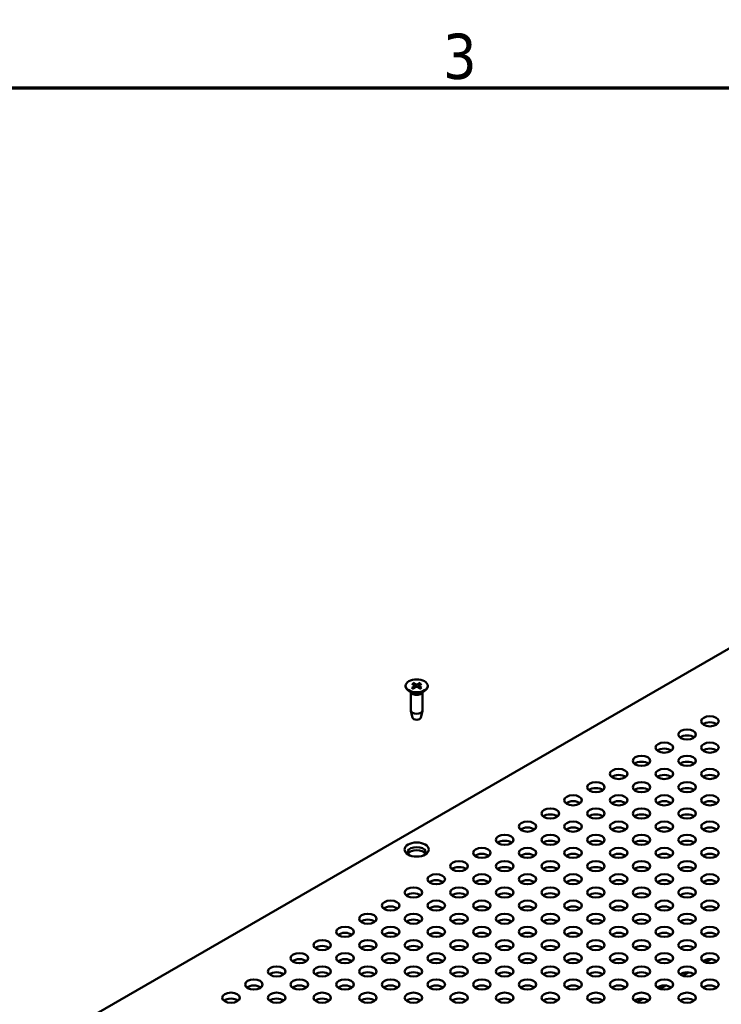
# Model space of a CAD drawing. Header units: millimetres. Extents: x 6 to 2153, y 38 to 1359.
# Tile 19 of 22: x 1363 to 1558, y 1080 to 1352. Entities that reach past the tile are written whole.
import ezdxf

# ---------------------------------------------------------------- set-up
doc = ezdxf.new("R2010")
doc.units = ezdxf.units.MM
doc.header["$LTSCALE"] = 2.5
doc.layers.add('Border (ANSI)', color=7, linetype='Continuous', lineweight=70)
doc.layers.add('Visible (ANSI)', color=7, linetype='Continuous', lineweight=50)
doc.styles.add('Note Text (ANSI)', font='tahoma.ttf')

# ---------------------------------------------------------------- blocks, each defined once
blk = doc.blocks.new('Borders Default Border')
at = {"layer": 'Border (ANSI)', "flags": 128}
blk.add_lwpolyline([(12.7, 25.4), (12.7, 533.4), (850.9, 533.4), (850.9, 25.4), (12.7, 25.4)], dxfattribs=at)
at = {"layer": 'Border (ANSI)', "insert": (592.17, 534.31), "char_height": 5, "attachment_point": 7, "style": 'Note Text (ANSI)'}
blk.add_mtext('3', dxfattribs=at)

msp = doc.modelspace()

# ---------------------------------------------------------------- linework, layer by layer
at = {"layer": 'Visible (ANSI)'}
for p, q in [((1713.577, 1267.157), (1384.401, 1077.107)), ((1470.125, 1167.917), (1470.125, 1167.769)), ((1471.805, 1168.502), (1472.624, 1168.006)), ((1471.805, 1167.333), (1472.624, 1167.829)), ((1472.166, 1168.711), (1473.025, 1168.237)), ((1472.166, 1167.124), (1473.025, 1167.597)), ((1472.686, 1167.919), (1472.696, 1167.416)), ((1474.191, 1168.711), (1473.332, 1168.237)), ((1474.191, 1167.124), (1473.332, 1167.597)), ((1473.671, 1167.919), (1473.661, 1167.416)), ((1474.553, 1168.502), (1473.733, 1168.006)), ((1474.553, 1167.333), (1473.733, 1167.829)), ((1476.232, 1167.917), (1476.232, 1167.769)), ((1471.89, 1165.806), (1470.72, 1166.723)), ((1471.578, 1166.05), (1471.578, 1161.105)), ((1474.467, 1165.806), (1475.637, 1166.723)), ((1474.779, 1166.05), (1474.779, 1161.105)), ((1472.061, 1159.076), (1471.594, 1160.975)), ((1474.296, 1159.076), (1474.763, 1160.975)), ((1554.715, 1092.205), (1553.103, 1091.273)), ((1548.401, 1088.559), (1546.788, 1087.628)), ((1542.087, 1084.913), (1540.474, 1083.982)), ((1535.773, 1081.268), (1534.16, 1080.337))]:
    msp.add_line(p, q, dxfattribs=at)
for centre, major_axis in [((1473.179, 1167.917), (3.054, 0)), ((1554.369, 1158.09), (-2.429, 0)), ((1548.055, 1154.444), (-2.429, 0)), ((1541.74, 1150.798), (-2.429, 0)), ((1554.369, 1150.798), (-2.429, 0)), ((1535.426, 1147.153), (-2.429, 0)), ((1548.055, 1147.153), (-2.429, 0)), ((1529.112, 1143.507), (-2.429, 0)), ((1541.74, 1143.507), (-2.429, 0)), ((1554.369, 1143.507), (-2.429, 0)), ((1522.798, 1139.862), (-2.429, 0)), ((1535.426, 1139.862), (-2.429, 0)), ((1548.055, 1139.862), (-2.429, 0)), ((1516.483, 1136.216), (-2.429, 0)), ((1529.112, 1136.216), (-2.429, 0)), ((1541.74, 1136.216), (-2.429, 0)), ((1554.369, 1136.216), (-2.429, 0)), ((1510.169, 1132.571), (-2.429, 0)), ((1522.798, 1132.571), (-2.429, 0)), ((1535.426, 1132.571), (-2.429, 0)), ((1548.055, 1132.571), (-2.429, 0)), ((1503.855, 1128.925), (-2.429, 0)), ((1516.483, 1128.925), (-2.429, 0)), ((1529.112, 1128.925), (-2.429, 0)), ((1541.74, 1128.925), (-2.429, 0)), ((1554.369, 1128.925), (-2.429, 0)), ((1497.541, 1125.28), (-2.429, 0)), ((1510.169, 1125.28), (-2.429, 0)), ((1522.798, 1125.28), (-2.429, 0)), ((1535.426, 1125.28), (-2.429, 0)), ((1548.055, 1125.28), (-2.429, 0)), ((1473.179, 1122.576), (-3.375, 0)), ((1491.227, 1121.634), (-2.429, 0)), ((1503.855, 1121.634), (-2.429, 0)), ((1516.483, 1121.634), (-2.429, 0)), ((1529.112, 1121.634), (-2.429, 0)), ((1541.74, 1121.634), (-2.429, 0)), ((1554.369, 1121.634), (-2.429, 0)), ((1484.912, 1117.989), (-2.429, 0)), ((1497.541, 1117.989), (-2.429, 0)), ((1510.169, 1117.989), (-2.429, 0)), ((1522.798, 1117.989), (-2.429, 0)), ((1535.426, 1117.989), (-2.429, 0)), ((1548.055, 1117.989), (-2.429, 0)), ((1478.598, 1114.343), (-2.429, 0)), ((1491.227, 1114.343), (-2.429, 0)), ((1503.855, 1114.343), (-2.429, 0)), ((1516.483, 1114.343), (-2.429, 0)), ((1529.112, 1114.343), (-2.429, 0)), ((1541.74, 1114.343), (-2.429, 0)), ((1554.369, 1114.343), (-2.429, 0)), ((1472.284, 1110.698), (-2.429, 0)), ((1484.912, 1110.698), (-2.429, 0)), ((1497.541, 1110.698), (-2.429, 0)), ((1510.169, 1110.698), (-2.429, 0)), ((1522.798, 1110.698), (-2.429, 0)), ((1535.426, 1110.698), (-2.429, 0)), ((1548.055, 1110.698), (-2.429, 0)), ((1465.97, 1107.052), (-2.429, 0)), ((1478.598, 1107.052), (-2.429, 0)), ((1491.227, 1107.052), (-2.429, 0)), ((1503.855, 1107.052), (-2.429, 0)), ((1516.483, 1107.052), (-2.429, 0)), ((1529.112, 1107.052), (-2.429, 0)), ((1541.74, 1107.052), (-2.429, 0)), ((1554.369, 1107.052), (-2.429, 0)), ((1459.655, 1103.407), (-2.429, 0)), ((1472.284, 1103.407), (-2.429, 0)), ((1484.912, 1103.407), (-2.429, 0)), ((1497.541, 1103.407), (-2.429, 0)), ((1510.169, 1103.407), (-2.429, 0)), ((1522.798, 1103.407), (-2.429, 0)), ((1535.426, 1103.407), (-2.429, 0)), ((1548.055, 1103.407), (-2.429, 0)), ((1453.341, 1099.761), (-2.429, 0)), ((1465.97, 1099.761), (-2.429, 0)), ((1478.598, 1099.761), (-2.429, 0)), ((1491.227, 1099.761), (-2.429, 0)), ((1503.855, 1099.761), (-2.429, 0)), ((1516.483, 1099.761), (-2.429, 0)), ((1529.112, 1099.761), (-2.429, 0)), ((1541.74, 1099.761), (-2.429, 0)), ((1554.369, 1099.761), (-2.429, 0)), ((1447.027, 1096.116), (-2.429, 0)), ((1459.655, 1096.116), (-2.429, 0)), ((1472.284, 1096.116), (-2.429, 0)), ((1484.912, 1096.116), (-2.429, 0)), ((1497.541, 1096.116), (-2.429, 0)), ((1510.169, 1096.116), (-2.429, 0)), ((1522.798, 1096.116), (-2.429, 0)), ((1535.426, 1096.116), (-2.429, 0)), ((1548.055, 1096.116), (-2.429, 0)), ((1440.713, 1092.47), (-2.429, 0)), ((1453.341, 1092.47), (-2.429, 0)), ((1465.97, 1092.47), (-2.429, 0)), ((1478.598, 1092.47), (-2.429, 0)), ((1491.227, 1092.47), (-2.429, 0)), ((1503.855, 1092.47), (-2.429, 0)), ((1516.483, 1092.47), (-2.429, 0)), ((1529.112, 1092.47), (-2.429, 0)), ((1541.74, 1092.47), (-2.429, 0)), ((1554.369, 1092.47), (-2.429, 0)), ((1434.398, 1088.824), (-2.429, 0)), ((1447.027, 1088.824), (-2.429, 0)), ((1459.655, 1088.824), (-2.429, 0)), ((1472.284, 1088.824), (-2.429, 0)), ((1484.912, 1088.824), (-2.429, 0)), ((1497.541, 1088.824), (-2.429, 0)), ((1510.169, 1088.824), (-2.429, 0)), ((1522.798, 1088.824), (-2.429, 0)), ((1535.426, 1088.824), (-2.429, 0)), ((1548.055, 1088.824), (-2.429, 0)), ((1428.084, 1085.179), (-2.429, 0)), ((1440.713, 1085.179), (-2.429, 0)), ((1453.341, 1085.179), (-2.429, 0)), ((1465.97, 1085.179), (-2.429, 0)), ((1478.598, 1085.179), (-2.429, 0)), ((1491.227, 1085.179), (-2.429, 0)), ((1503.855, 1085.179), (-2.429, 0)), ((1516.483, 1085.179), (-2.429, 0)), ((1529.112, 1085.179), (-2.429, 0)), ((1541.74, 1085.179), (-2.429, 0)), ((1554.369, 1085.179), (-2.429, 0)), ((1421.77, 1081.533), (-2.429, 0)), ((1434.398, 1081.533), (-2.429, 0)), ((1447.027, 1081.533), (-2.429, 0)), ((1459.655, 1081.533), (-2.429, 0)), ((1472.284, 1081.533), (-2.429, 0)), ((1484.912, 1081.533), (-2.429, 0)), ((1497.541, 1081.533), (-2.429, 0)), ((1510.169, 1081.533), (-2.429, 0)), ((1522.798, 1081.533), (-2.429, 0)), ((1535.426, 1081.533), (-2.429, 0)), ((1548.055, 1081.533), (-2.429, 0))]:
    msp.add_ellipse(centre, major_axis=major_axis, ratio=0.5773503, dxfattribs=at)
for centre, major_axis, start_param, end_param in [((1473.179, 1167.769), (3.054, 0), 3.1415927, 6.2831853), ((1472.464, 1167.917), (0.222, 0), 5.5213173, 7.0450533), ((1473.179, 1168.33), (0.222, 0), 3.950521, 5.474257), ((1473.179, 1167.505), (-0.222, 0), 3.950521, 5.474257), ((1473.893, 1167.917), (-0.222, 0), 5.5213173, 7.0450533), ((1473.179, 1166.354), (-1.6, 0), 0.6351932, 2.5063995), ((1473.179, 1161.105), (1.6, 0), 3.1415927, 6.2831853), ((1473.179, 1159.168), (-1.129, 0), 0.1410365, 3.0005561), ((1554.369, 1156.436), (-2.429, 0), 3.7720677, 5.6527102), ((1548.055, 1152.791), (-2.429, 0), 3.7720677, 5.6527102), ((1541.74, 1149.145), (-2.429, 0), 3.7720677, 5.6527102), ((1554.369, 1149.145), (-2.429, 0), 3.7720677, 5.6527102), ((1535.426, 1145.5), (-2.429, 0), 3.7720677, 5.6527102), ((1548.055, 1145.5), (-2.429, 0), 3.7720677, 5.6527102), ((1529.112, 1141.854), (-2.429, 0), 3.7720677, 5.6527102), ((1541.74, 1141.854), (-2.429, 0), 3.7720677, 5.6527102), ((1554.369, 1141.854), (-2.429, 0), 3.7720677, 5.6527102), ((1522.798, 1138.208), (-2.429, 0), 3.7720677, 5.6527102), ((1535.426, 1138.208), (-2.429, 0), 3.7720677, 5.6527102), ((1548.055, 1138.208), (-2.429, 0), 3.7720677, 5.6527102), ((1516.483, 1134.563), (-2.429, 0), 3.7720677, 5.6527102), ((1529.112, 1134.563), (-2.429, 0), 3.7720677, 5.6527102), ((1541.74, 1134.563), (-2.429, 0), 3.7720677, 5.6527102), ((1554.369, 1134.563), (-2.429, 0), 3.7720677, 5.6527102), ((1510.169, 1130.917), (-2.429, 0), 3.7720677, 5.6527102), ((1522.798, 1130.917), (-2.429, 0), 3.7720677, 5.6527102), ((1535.426, 1130.917), (-2.429, 0), 3.7720677, 5.6527102), ((1548.055, 1130.917), (-2.429, 0), 3.7720677, 5.6527102), ((1503.855, 1127.272), (-2.429, 0), 3.7720677, 5.6527102), ((1516.483, 1127.272), (-2.429, 0), 3.7720677, 5.6527102), ((1529.112, 1127.272), (-2.429, 0), 3.7720677, 5.6527102), ((1541.74, 1127.272), (-2.429, 0), 3.7720677, 5.6527102), ((1554.369, 1127.272), (-2.429, 0), 3.7720677, 5.6527102), ((1497.541, 1123.626), (-2.429, 0), 3.7720677, 5.6527102), ((1510.169, 1123.626), (-2.429, 0), 3.7720677, 5.6527102), ((1522.798, 1123.626), (-2.429, 0), 3.7720677, 5.6527102), ((1535.426, 1123.626), (-2.429, 0), 3.7720677, 5.6527102), ((1548.055, 1123.626), (-2.429, 0), 3.7720677, 5.6527102), ((1473.179, 1121.783), (2.531, 0), 5.8209158, 9.8870474), ((1473.179, 1120.922), (2.531, 0), 0.2989752, 2.8426175), ((1491.227, 1119.981), (-2.429, 0), 3.7720677, 5.6527102), ((1503.855, 1119.981), (-2.429, 0), 3.7720677, 5.6527102), ((1516.483, 1119.981), (-2.429, 0), 3.7720677, 5.6527102), ((1529.112, 1119.981), (-2.429, 0), 3.7720677, 5.6527102), ((1541.74, 1119.981), (-2.429, 0), 3.7720677, 5.6527102), ((1554.369, 1119.981), (-2.429, 0), 3.7720677, 5.6527102), ((1484.912, 1116.335), (-2.429, 0), 3.7720677, 5.6527102), ((1497.541, 1116.335), (-2.429, 0), 3.7720677, 5.6527102), ((1510.169, 1116.335), (-2.429, 0), 3.7720677, 5.6527102), ((1522.798, 1116.335), (-2.429, 0), 3.7720677, 5.6527102), ((1535.426, 1116.335), (-2.429, 0), 3.7720677, 5.6527102), ((1548.055, 1116.335), (-2.429, 0), 3.7720677, 5.6527102), ((1478.598, 1112.69), (-2.429, 0), 3.7720677, 5.6527102), ((1491.227, 1112.69), (-2.429, 0), 3.7720677, 5.6527102), ((1503.855, 1112.69), (-2.429, 0), 3.7720677, 5.6527102), ((1516.483, 1112.69), (-2.429, 0), 3.7720677, 5.6527102), ((1529.112, 1112.69), (-2.429, 0), 3.7720677, 5.6527102), ((1541.74, 1112.69), (-2.429, 0), 3.7720677, 5.6527102), ((1554.369, 1112.69), (-2.429, 0), 3.7720677, 5.6527102), ((1472.284, 1109.044), (-2.429, 0), 3.7720677, 5.6527102), ((1484.912, 1109.044), (-2.429, 0), 3.7720677, 5.6527102), ((1497.541, 1109.044), (-2.429, 0), 3.7720677, 5.6527102), ((1510.169, 1109.044), (-2.429, 0), 3.7720677, 5.6527102), ((1522.798, 1109.044), (-2.429, 0), 3.7720677, 5.6527102), ((1535.426, 1109.044), (-2.429, 0), 3.7720677, 5.6527102), ((1548.055, 1109.044), (-2.429, 0), 3.7720677, 5.6527102), ((1465.97, 1105.399), (-2.429, 0), 3.7720677, 5.6527102), ((1478.598, 1105.399), (-2.429, 0), 3.7720677, 5.6527102), ((1491.227, 1105.399), (-2.429, 0), 3.7720677, 5.6527102), ((1503.855, 1105.399), (-2.429, 0), 3.7720677, 5.6527102), ((1516.483, 1105.399), (-2.429, 0), 3.7720677, 5.6527102), ((1529.112, 1105.399), (-2.429, 0), 3.7720677, 5.6527102), ((1541.74, 1105.399), (-2.429, 0), 3.7720677, 5.6527102), ((1554.369, 1105.399), (-2.429, 0), 3.7720677, 5.6527102), ((1459.655, 1101.753), (-2.429, 0), 3.7720677, 5.6527102), ((1472.284, 1101.753), (-2.429, 0), 3.7720677, 5.6527102), ((1484.912, 1101.753), (-2.429, 0), 3.7720677, 5.6527102), ((1497.541, 1101.753), (-2.429, 0), 3.7720677, 5.6527102), ((1510.169, 1101.753), (-2.429, 0), 3.7720677, 5.6527102), ((1522.798, 1101.753), (-2.429, 0), 3.7720677, 5.6527102), ((1535.426, 1101.753), (-2.429, 0), 3.7720677, 5.6527102), ((1548.055, 1101.753), (-2.429, 0), 3.7720677, 5.6527102), ((1453.341, 1098.108), (-2.429, 0), 3.7720677, 5.6527102), ((1465.97, 1098.108), (-2.429, 0), 3.7720677, 5.6527102), ((1478.598, 1098.108), (-2.429, 0), 3.7720677, 5.6527102), ((1491.227, 1098.108), (-2.429, 0), 3.7720677, 5.6527102), ((1503.855, 1098.108), (-2.429, 0), 3.7720677, 5.6527102), ((1516.483, 1098.108), (-2.429, 0), 3.7720677, 5.6527102), ((1529.112, 1098.108), (-2.429, 0), 3.7720677, 5.6527102), ((1541.74, 1098.108), (-2.429, 0), 3.7720677, 5.6527102), ((1554.369, 1098.108), (-2.429, 0), 3.7720677, 5.6527102), ((1447.027, 1094.462), (-2.429, 0), 3.7720677, 5.6527102), ((1459.655, 1094.462), (-2.429, 0), 3.7720677, 5.6527102), ((1472.284, 1094.462), (-2.429, 0), 3.7720677, 5.6527102), ((1484.912, 1094.462), (-2.429, 0), 3.7720677, 5.6527102), ((1497.541, 1094.462), (-2.429, 0), 3.7720677, 5.6527102), ((1510.169, 1094.462), (-2.429, 0), 3.7720677, 5.6527102), ((1522.798, 1094.462), (-2.429, 0), 3.7720677, 5.6527102), ((1535.426, 1094.462), (-2.429, 0), 3.7720677, 5.6527102), ((1548.055, 1094.462), (-2.429, 0), 3.7720677, 5.6527102), ((1440.713, 1090.817), (-2.429, 0), 3.7720677, 5.6527102), ((1453.341, 1090.817), (-2.429, 0), 3.7720677, 5.6527102), ((1465.97, 1090.817), (-2.429, 0), 3.7720677, 5.6527102), ((1478.598, 1090.817), (-2.429, 0), 3.7720677, 5.6527102), ((1491.227, 1090.817), (-2.429, 0), 3.7720677, 5.6527102), ((1503.855, 1090.817), (-2.429, 0), 3.7720677, 5.6527102), ((1516.483, 1090.817), (-2.429, 0), 3.7720677, 5.6527102), ((1529.112, 1090.817), (-2.429, 0), 3.7720677, 5.6527102), ((1541.74, 1090.817), (-2.429, 0), 3.7720677, 5.6527102), ((1554.369, 1090.817), (-2.429, 0), 3.7720677, 5.6527102), ((1434.398, 1087.171), (-2.429, 0), 3.7720677, 5.6527102), ((1447.027, 1087.171), (-2.429, 0), 3.7720677, 5.6527102), ((1459.655, 1087.171), (-2.429, 0), 3.7720677, 5.6527102), ((1472.284, 1087.171), (-2.429, 0), 3.7720677, 5.6527102), ((1484.912, 1087.171), (-2.429, 0), 3.7720677, 5.6527102), ((1497.541, 1087.171), (-2.429, 0), 3.7720677, 5.6527102), ((1510.169, 1087.171), (-2.429, 0), 3.7720677, 5.6527102), ((1522.798, 1087.171), (-2.429, 0), 3.7720677, 5.6527102), ((1535.426, 1087.171), (-2.429, 0), 3.7720677, 5.6527102), ((1548.055, 1087.171), (-2.429, 0), 3.7720677, 5.6527102), ((1428.084, 1083.526), (-2.429, 0), 3.7720677, 5.6527102), ((1440.713, 1083.526), (-2.429, 0), 3.7720677, 5.6527102), ((1453.341, 1083.526), (-2.429, 0), 3.7720677, 5.6527102), ((1465.97, 1083.526), (-2.429, 0), 3.7720677, 5.6527102), ((1478.598, 1083.526), (-2.429, 0), 3.7720677, 5.6527102), ((1491.227, 1083.526), (-2.429, 0), 3.7720677, 5.6527102), ((1503.855, 1083.526), (-2.429, 0), 3.7720677, 5.6527102), ((1516.483, 1083.526), (-2.429, 0), 3.7720677, 5.6527102), ((1529.112, 1083.526), (-2.429, 0), 3.7720677, 5.6527102), ((1541.74, 1083.526), (-2.429, 0), 3.7720677, 5.6527102), ((1554.369, 1083.526), (-2.429, 0), 3.7720677, 5.6527102), ((1421.77, 1079.88), (-2.429, 0), 3.7720677, 5.6527102), ((1434.398, 1079.88), (-2.429, 0), 3.7720677, 5.6527102), ((1447.027, 1079.88), (-2.429, 0), 3.7720677, 5.6527102), ((1459.655, 1079.88), (-2.429, 0), 3.7720677, 5.6527102), ((1472.284, 1079.88), (-2.429, 0), 3.7720677, 5.6527102), ((1484.912, 1079.88), (-2.429, 0), 3.7720677, 5.6527102), ((1497.541, 1079.88), (-2.429, 0), 3.7720677, 5.6527102), ((1510.169, 1079.88), (-2.429, 0), 3.7720677, 5.6527102), ((1522.798, 1079.88), (-2.429, 0), 3.7720677, 5.6527102), ((1535.426, 1079.88), (-2.429, 0), 3.7720677, 5.6527102), ((1548.055, 1079.88), (-2.429, 0), 3.7720677, 5.6527102)]:
    msp.add_ellipse(centre, major_axis=major_axis, ratio=0.5773503, start_param=start_param, end_param=end_param, dxfattribs=at)
for points, knots in [([(1471.805, 1167.333), (1471.813, 1167.338), (1471.824, 1167.342), (1471.841, 1167.344), (1471.85, 1167.342), (1471.857, 1167.338), (1471.859, 1167.337), (1471.86, 1167.336)], [0.0136539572, 0.0136539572, 0.0136539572, 0.0136539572, 0.017108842, 0.017108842, 0.0205337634, 0.0205337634, 0.0213305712, 0.0213305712, 0.0213305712, 0.0213305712]), ([(1472.195, 1167.14), (1472.174, 1167.149), (1472.154, 1167.158), (1472.109, 1167.179), (1472.083, 1167.192), (1472.034, 1167.219), (1472.01, 1167.233), (1471.964, 1167.261), (1471.942, 1167.276), (1471.9, 1167.305), (1471.88, 1167.32), (1471.86, 1167.336)], [4.57108149, 4.57108149, 4.57108149, 4.57108149, 4.61821586, 4.61821586, 4.68138516, 4.68138516, 4.74455446, 4.74455446, 4.80772376, 4.80772376, 4.87089306, 4.87089306, 4.87089306, 4.87089306]), ([(1472.166, 1168.711), (1472.175, 1168.705), (1472.186, 1168.697), (1472.204, 1168.679), (1472.213, 1168.667), (1472.224, 1168.647), (1472.23, 1168.636), (1472.233, 1168.626)], [0.0136539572, 0.0136539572, 0.0136539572, 0.0136539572, 0.017108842, 0.017108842, 0.0205337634, 0.0205337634, 0.0232838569, 0.0232838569, 0.0232838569, 0.0232838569]), ([(1474.124, 1168.626), (1474.128, 1168.636), (1474.133, 1168.647), (1474.144, 1168.667), (1474.153, 1168.679), (1474.171, 1168.697), (1474.182, 1168.705), (1474.191, 1168.711)], [0.0312995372, 0.0312995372, 0.0312995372, 0.0312995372, 0.0340496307, 0.0340496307, 0.0374745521, 0.0374745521, 0.040929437, 0.040929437, 0.040929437, 0.040929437]), ([(1474.497, 1167.336), (1474.477, 1167.32), (1474.457, 1167.305), (1474.415, 1167.276), (1474.393, 1167.261), (1474.347, 1167.233), (1474.323, 1167.219), (1474.274, 1167.192), (1474.248, 1167.179), (1474.203, 1167.158), (1474.183, 1167.149), (1474.162, 1167.14)], [2.98308857, 2.98308857, 2.98308857, 2.98308857, 3.04625787, 3.04625787, 3.10942717, 3.10942717, 3.17259647, 3.17259647, 3.23576577, 3.23576577, 3.28290014, 3.28290014, 3.28290014, 3.28290014]), ([(1474.497, 1167.336), (1474.498, 1167.337), (1474.5, 1167.338), (1474.507, 1167.342), (1474.516, 1167.344), (1474.533, 1167.342), (1474.544, 1167.338), (1474.553, 1167.333)], [0.0332528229, 0.0332528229, 0.0332528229, 0.0332528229, 0.0340496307, 0.0340496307, 0.0374745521, 0.0374745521, 0.040929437, 0.040929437, 0.040929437, 0.040929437])]:
    msp.add_open_spline(points, degree=3, knots=knots, dxfattribs=at)
for points, weights in [([(1472.4, 1168.141), (1472.323, 1168.364), (1472.233, 1168.626)], [1.02414191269, 1.01683390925, 1.00306837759]), ([(1474.124, 1168.626), (1474.034, 1168.364), (1473.957, 1168.141)], [1.00306837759, 1.01683390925, 1.02414191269])]:
    msp.add_rational_spline(points, weights, degree=2, dxfattribs=at)

# ---------------------------------------------------------------- block references
at = {"xscale": 2.5, "yscale": 2.5, "zscale": 2.5}
msp.add_blockref('Borders Default Border', (0, 0), dxfattribs=at)

doc.saveas('drawing.dxf')
